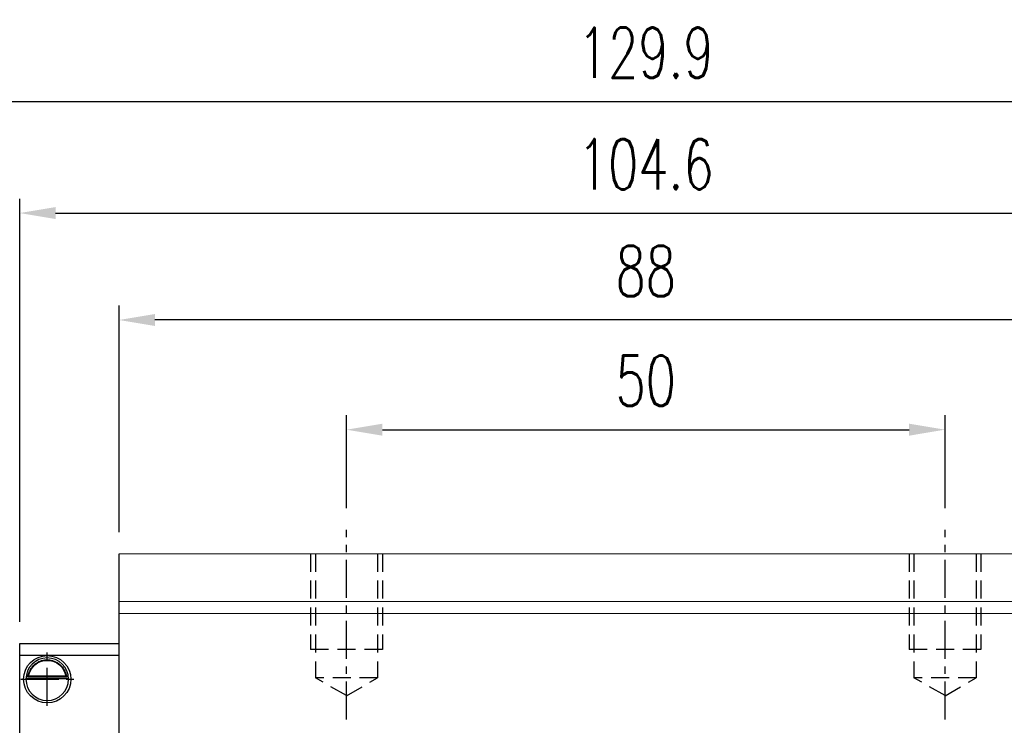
# Model space of a CAD drawing. Header units: millimetres. Extents: x 340 to 659, y 334 to 449.
# Tile 64 of 65: x 518 to 600, y 378 to 437. Entities that reach past the tile are written whole.
import ezdxf

# ---------------------------------------------------------------- set-up
doc = ezdxf.new("R2010")
doc.units = ezdxf.units.MM
doc.header["$PDSIZE"] = -1
doc.linetypes.add('CENTER', pattern=[10.16, 6.35, -1.27, 1.27, -1.27])
doc.linetypes.add('DASHED', pattern=[0.75, 0.5, -0.25])
for name, color, linetype in [('2', 7, 'Continuous'), ('CL', 1, 'CENTER'), ('DIM', 4, 'Continuous'), ('HID', 2, 'DASHED'), ('OUT', 3, 'Continuous')]:
    doc.layers.add(name, color=color, linetype=linetype)
doc.styles.add('DIM-7', font='SIMPLEX.shx', dxfattribs={"width": 0.7, "bigfont": 'chineset.shx'})
doc.dimstyles.new('CNS', dxfattribs={"dimtxt": 3.5, "dimasz": 2.5, "dimexe": 1, "dimexo": 1.5, "dimgap": 0.09, "dimtad": 0, "dimdsep": 46, "dimtxsty": 'DIM-7', "dimcen": 0.09, "dimclrd": 1, "dimclre": 1, "dimclrt": 4, "dimadec": 0, "dimazin": 0, "dimtfac": 1, "dimtix": 1, "dimtmove": 2, "dimatfit": 3, "dimfxl": 1, "dimtvp": 0.971429, "dimtolj": 1, "dimarcsym": 0})

# ---------------------------------------------------------------- blocks, each defined once
blk = doc.blocks.new('*D10')
at = {"layer": 'DEFPOINTS', "color": 0, "transparency": 16777216}
for p in [(594.844, 402.897), (544.844, 394.542), (594.844, 394.542)]:
    blk.add_point(p, dxfattribs=at)
at = {"layer": 'DIM', "color": 7, "lineweight": -2, "transparency": 16777216}
for p, q in [((544.844, 396.342), (544.844, 404.097)), ((594.844, 396.342), (594.844, 404.097)), ((547.844, 402.897), (591.844, 402.897))]:
    blk.add_line(p, q, dxfattribs=at)
at = {"layer": 'DIM', "color": 7, "transparency": 16777216}
for points in [[(547.844, 403.397), (547.844, 402.397), (544.844, 402.897)], [(591.844, 403.397), (591.844, 402.397), (594.844, 402.897)]]:
    blk.add_solid(points, dxfattribs=at)
at = {"layer": 'DIM', "color": 7, "transparency": 16777216, "insert": (569.844, 406.977), "char_height": 4.2, "attachment_point": 5, "style": 'DIM-7'}
blk.add_mtext('\\A1;50', dxfattribs=at)
blk = doc.blocks.new('*D11')
at = {"layer": 'DEFPOINTS', "color": 0, "transparency": 16777216}
for p in [(525.844, 412.055), (525.844, 392.542), (613.844, 392.542)]:
    blk.add_point(p, dxfattribs=at)
at = {"layer": 'DIM', "color": 7, "lineweight": -2, "transparency": 16777216}
for p, q in [((525.844, 394.342), (525.844, 413.255)), ((613.844, 394.342), (613.844, 413.255)), ((610.844, 412.055), (528.844, 412.055))]:
    blk.add_line(p, q, dxfattribs=at)
at = {"layer": 'DIM', "color": 7, "transparency": 16777216}
for points in [[(528.844, 412.555), (528.844, 411.555), (525.844, 412.055)], [(610.844, 412.555), (610.844, 411.555), (613.844, 412.055)]]:
    blk.add_solid(points, dxfattribs=at)
at = {"layer": 'DIM', "color": 7, "transparency": 16777216, "insert": (569.844, 416.135), "char_height": 4.2, "attachment_point": 5, "style": 'DIM-7'}
blk.add_mtext('\\A1;88', dxfattribs=at)
blk = doc.blocks.new('*D18')
at = {"layer": 'DEFPOINTS', "color": 0, "transparency": 16777216}
for p in [(622.144, 420.982), (517.544, 385.042), (622.144, 385.042)]:
    blk.add_point(p, dxfattribs=at)
at = {"layer": 'DIM', "color": 7, "lineweight": -2, "transparency": 16777216}
for p, q in [((517.544, 386.842), (517.544, 422.182)), ((622.144, 386.842), (622.144, 422.182)), ((520.544, 420.982), (619.144, 420.982))]:
    blk.add_line(p, q, dxfattribs=at)
at = {"layer": 'DIM', "color": 7, "transparency": 16777216}
for points in [[(520.544, 421.482), (520.544, 420.482), (517.544, 420.982)], [(619.144, 421.482), (619.144, 420.482), (622.144, 420.982)]]:
    blk.add_solid(points, dxfattribs=at)
at = {"layer": 'DIM', "color": 7, "transparency": 16777216, "insert": (569.844, 425.062), "char_height": 4.2, "attachment_point": 5, "style": 'DIM-7'}
blk.add_mtext('\\A1;104.6', dxfattribs=at)
blk = doc.blocks.new('*D75')
at = {"layer": 'DEFPOINTS', "color": 0, "transparency": 16777216}
for p in [(634.794, 430.29), (504.894, 385.042), (634.794, 382.884)]:
    blk.add_point(p, dxfattribs=at)
at = {"layer": 'DIM', "color": 7, "lineweight": -2, "transparency": 16777216}
for p, q in [((504.894, 386.842), (504.894, 431.49)), ((634.794, 384.684), (634.794, 431.49)), ((507.894, 430.29), (631.794, 430.29))]:
    blk.add_line(p, q, dxfattribs=at)
at = {"layer": 'DIM', "color": 7, "transparency": 16777216}
for points in [[(507.894, 430.79), (507.894, 429.79), (504.894, 430.29)], [(631.794, 430.79), (631.794, 429.79), (634.794, 430.29)]]:
    blk.add_solid(points, dxfattribs=at)
at = {"layer": 'DIM', "color": 7, "transparency": 16777216, "insert": (569.844, 434.37), "char_height": 4.2, "attachment_point": 5, "style": 'DIM-7'}
blk.add_mtext('\\A1;129.9', dxfattribs=at)

msp = doc.modelspace()

# ---------------------------------------------------------------- linework, layer by layer
at = {"layer": '2', "color": 0, "linetype": 'Continuous'}
for p, q in [((525.844, 358.342), (525.844, 392.542)), ((517.544, 385.042), (525.844, 385.042)), ((517.544, 358.542), (517.544, 385.042)), ((525.844, 384.042), (517.544, 384.042)), ((518.07, 382.114), (521.619, 382.114)), ((521.476, 382.247), (518.213, 382.247)), ((521.399, 382.314), (518.289, 382.314))]:
    msp.add_line(p, q, dxfattribs=at)
at = {"layer": '2', "color": 0, "linetype": 'Continuous', "extrusion": (0, 0, -1)}
for radius, start, end in [(1.975, 270, 90), (1.575, 9.1332, 90), (1.975, 90, 270), (1.575, 90, 170.8668)]:
    msp.add_arc((-519.844, 382.064), radius, start, end, dxfattribs=at)
at = {"layer": '2', "color": 0, "linetype": 'Continuous'}
for start, end in [(90, 270), (270, 90)]:
    msp.add_arc((519.844, 382.064), 1.775, start, end, dxfattribs=at)
for points, knots in [([(518.213, 382.247), (518.228, 382.323), (518.25, 382.413), (518.314, 382.602), (518.357, 382.704), (518.462, 382.9), (518.525, 382.996), (518.697, 383.207), (518.816, 383.318), (519.075, 383.498), (519.22, 383.571), (519.522, 383.668), (519.684, 383.695), (519.844, 383.695)], [0, 0, 0, 0, 0.137686, 0.137686, 0.275472, 0.275472, 0.412356, 0.412356, 0.606431, 0.606431, 0.804639, 0.804639, 1, 1, 1, 1]), ([(519.844, 383.695), (519.995, 383.695), (520.148, 383.671), (520.465, 383.575), (520.631, 383.491), (520.901, 383.293), (521.015, 383.182), (521.187, 382.963), (521.254, 382.856), (521.36, 382.642), (521.401, 382.532), (521.45, 382.366), (521.465, 382.303), (521.476, 382.247)], [0, 0, 0, 0, 0.183798, 0.183798, 0.410489, 0.410489, 0.600027, 0.600027, 0.749109, 0.749109, 0.899192, 0.899192, 1, 1, 1, 1])]:
    msp.add_open_spline(points, degree=3, knots=knots, dxfattribs=at)
for points in [[(518.213, 382.247), (518.238, 382.269), (518.264, 382.292), (518.289, 382.314)], [(521.399, 382.314), (521.425, 382.292), (521.451, 382.269), (521.476, 382.247)]]:
    msp.add_open_spline(points, degree=3, dxfattribs=at)
at = {"layer": 'CL', "color": 0, "ltscale": 0.5}
for p, q in [((544.844, 378.691), (544.844, 394.542)), ((594.844, 378.691), (594.844, 394.542)), ((519.844, 379.847), (519.844, 384.281)), ((517.628, 382.064), (522.061, 382.064))]:
    msp.add_line(p, q, dxfattribs=at)
at = {"layer": 'HID', "color": 0, "ltscale": 3}
for p, q in [((541.844, 392.542), (541.844, 384.542)), ((542.244, 392.542), (542.244, 382.192)), ((547.444, 392.542), (547.444, 382.192)), ((547.844, 392.542), (547.844, 384.542)), ((591.844, 392.542), (591.844, 384.542)), ((592.244, 392.542), (592.244, 382.192)), ((597.444, 392.542), (597.444, 382.192)), ((597.844, 392.542), (597.844, 384.542)), ((547.844, 384.542), (541.844, 384.542)), ((597.844, 384.542), (591.844, 384.542)), ((547.444, 382.192), (542.244, 382.192)), ((544.844, 380.691), (542.244, 382.192)), ((544.844, 380.69), (547.444, 382.192)), ((594.844, 380.691), (592.244, 382.192)), ((597.444, 382.192), (592.244, 382.192)), ((594.844, 380.69), (597.444, 382.192))]:
    msp.add_line(p, q, dxfattribs=at)
at = {"layer": 'OUT', "color": 0, "linetype": 'Continuous', "lineweight": 15}
for p, q in [((613.844, 392.542), (525.844, 392.542)), ((613.844, 388.542), (525.844, 388.542)), ((613.844, 387.542), (525.844, 387.542))]:
    msp.add_line(p, q, dxfattribs=at)

# ---------------------------------------------------------------- dimensions: what is measured, and where the dimension line sits
at = {"layer": 'DIM', "color": 0}
dim = msp.add_linear_dim(base=(634.794, 430.29), p1=(504.894, 385.042), p2=(634.794, 382.884), angle=180, dimstyle='CNS', override={"dimscale": 1.2, "dimclrd": 7, "dimclre": 7, "dimclrt": 7}, dxfattribs=at)
dim.commit()
dim.dimension.update_dxf_attribs({"geometry": '*D75', "text_midpoint": (569.844, 434.37)})
for base, p1, p2, picture, middle in [((622.144, 420.982), (517.544, 385.042), (622.144, 385.042), '*D18', (569.844, 425.062)), ((525.844, 412.055), (613.844, 392.542), (525.844, 392.542), '*D11', (569.844, 416.135)), ((594.844, 402.897), (544.844, 394.542), (594.844, 394.542), '*D10', (569.844, 406.977))]:
    dim = msp.add_linear_dim(base=base, p1=p1, p2=p2, dimstyle='CNS', override={"dimscale": 1.2, "dimclrd": 7, "dimclre": 7, "dimclrt": 7}, dxfattribs=at)
    dim.commit()
    dim.dimension.update_dxf_attribs({"geometry": picture, "text_midpoint": middle})

doc.saveas('drawing.dxf')
